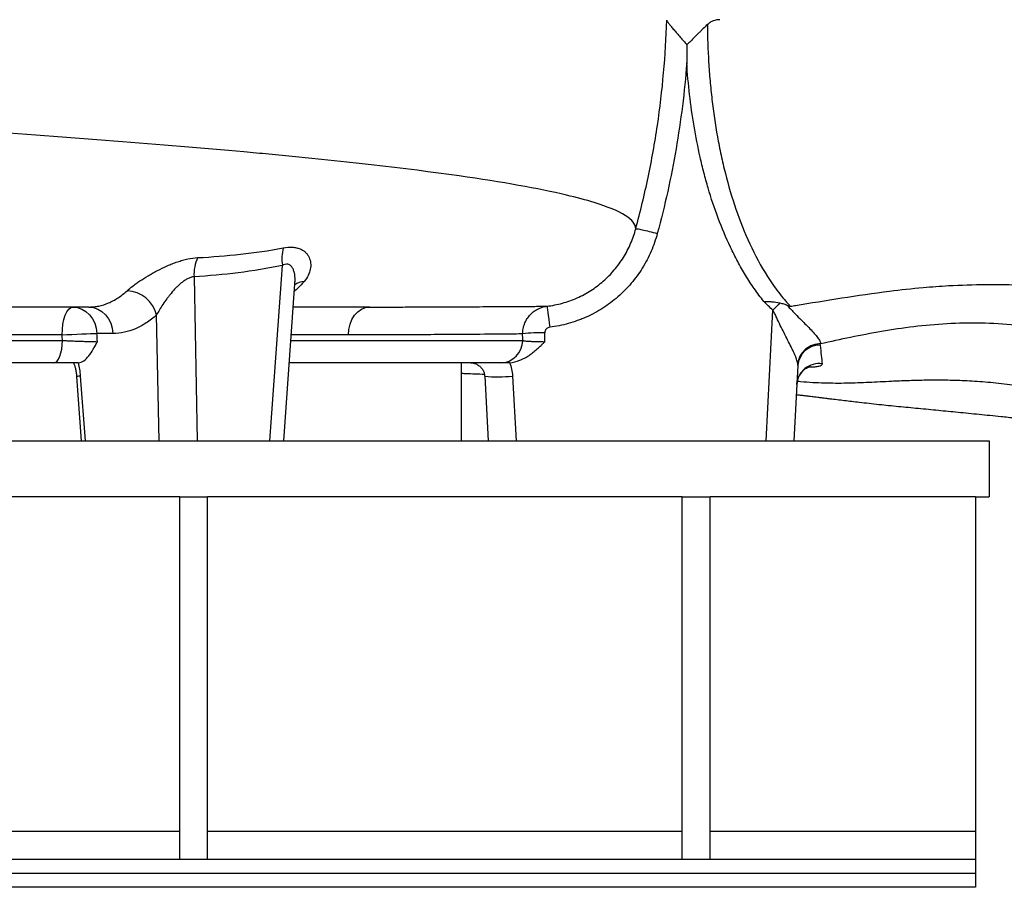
# Model space of a CAD drawing. Header units: millimetres. Extents: x 2453 to 4632, y 822 to 5880.
# Tile 5 of 14: x 3558 to 4263, y 822 to 1444. Entities that reach past the tile are written whole.
import ezdxf

# ---------------------------------------------------------------- set-up
doc = ezdxf.new("R2010")
doc.units = ezdxf.units.MM
doc.header["$LTSCALE"] = 2

msp = doc.modelspace()

# ---------------------------------------------------------------- linework, layer by layer
at = {"color": 7, "linetype": 'Continuous', "lineweight": 25}
for p, q in [((3736.69, 1142.42), (3745.7, 1268.31)), ((3682.42, 1260.1), (3684.68, 1142.42)), ((3746.68, 1142.42), (3754.74, 1255.04)), ((4092.18, 1142.42), (4097.09, 1236.15)), ((3657.39, 1142.42), (3655.66, 1232.82)), ((3624.38, 1219.46), (3612.89, 1219.46)), ((3582.06, 1198.42), (3435.08, 1198.42)), ((3902, 1198.42), (3750.68, 1198.42)), ((3874.15, 1142.42), (3874.15, 1198.42)), ((4114.98, 1196.47), (4112.15, 1142.42)), ((3598.32, 1188.53), (3601.7, 1142.4)), ((3600.97, 1188.94), (3604.38, 1142.42)), ((3890.65, 1188.87), (3893.23, 1142.41)), ((3910.62, 1188.94), (3913.21, 1142.42)), ((2512.15, 1142.42), (4252.15, 1142.42)), ((4252.15, 1142.42), (4252.15, 1102.42)), ((3672.15, 1102.42), (3092.15, 1102.42)), ((3672.15, 842.42), (3672.15, 1102.42)), ((3672.15, 1102.42), (3692.15, 1102.42)), ((3692.15, 842.42), (3692.15, 1102.42)), ((4032.15, 1102.42), (3692.15, 1102.42)), ((4032.15, 842.42), (4032.15, 1102.42)), ((4032.15, 1102.42), (4052.15, 1102.42)), ((4052.15, 842.42), (4052.15, 1102.42)), ((4242.15, 1102.42), (4052.15, 1102.42)), ((4242.15, 1102.42), (4242.15, 862.42)), ((4242.15, 1102.42), (4252.15, 1102.42)), ((4242.15, 862.42), (4242.15, 842.42)), ((4242.15, 842.42), (2522.15, 842.42)), ((4242.15, 842.42), (4242.15, 832.42)), ((4242.15, 832.42), (2522.15, 832.42)), ((4242.15, 832.42), (4242.15, 822.42)), ((4242.15, 822.42), (2522.15, 822.42))]:
    msp.add_line(p, q, dxfattribs=at)
at = {"color": 8, "linetype": 'Continuous', "lineweight": 25}
for p, q in [((3435.92, 1214.42), (3588.16, 1214.42)), ((3587.97, 1218.42), (3436.13, 1218.42)), ((3751.83, 1214.42), (3917.88, 1214.42)), ((3793.03, 1218.42), (3752.12, 1218.42)), ((3672.15, 862.42), (3092.15, 862.42)), ((4032.15, 862.42), (3692.15, 862.42)), ((4242.15, 862.42), (4052.15, 862.42))]:
    msp.add_line(p, q, dxfattribs=at)
at = {"color": 7, "linetype": 'Continuous', "lineweight": 25, "flags": 128}
for points in [[(3587.97, 1218.42), (3588.12, 1222.32), (3588.55, 1226.07), (3589.26, 1229.53), (3590.21, 1232.56), (3591.36, 1235.05), (3592.68, 1236.89), (3594.11, 1238.03), (3595.6, 1238.42)], [(3595.6, 1238.42), (3598.87, 1238.06), (3602.02, 1236.99), (3604.94, 1235.26), (3607.52, 1232.92), (3609.68, 1230.07), (3611.33, 1226.79), (3612.41, 1223.21), (3612.89, 1219.46)], [(3607.08, 1238.42), (3610.35, 1238.06), (3613.5, 1236.99), (3616.42, 1235.26), (3619, 1232.92), (3621.16, 1230.07), (3622.81, 1226.79), (3623.9, 1223.21), (3624.38, 1219.46)], [(3793.03, 1218.42), (3793.32, 1222.32), (3794.19, 1226.07), (3795.6, 1229.53), (3797.49, 1232.56), (3799.8, 1235.05), (3802.43, 1236.89), (3805.28, 1238.03), (3808.25, 1238.42)], [(3935.28, 1238.99), (3935.34, 1238.67), (3935.46, 1237.8), (3935.65, 1236.42), (3935.89, 1234.56), (3936.18, 1232.3), (3936.51, 1229.72), (3936.86, 1226.9), (3937.23, 1223.95)], [(3582.06, 1198.42), (3583.25, 1198.72), (3584.4, 1199.64), (3585.45, 1201.11), (3586.38, 1203.1), (3587.13, 1205.53), (3587.7, 1208.29), (3588.05, 1211.3), (3588.16, 1214.42)], [(3587.97, 1218.42), (3591.4, 1218.61), (3594.96, 1218.79), (3598.54, 1218.96), (3602.03, 1219.11), (3605.31, 1219.24), (3608.27, 1219.35), (3610.83, 1219.42), (3612.89, 1219.46)]]:
    msp.add_lwpolyline(points, dxfattribs=at)
at = {"color": 7, "linetype": 'Continuous', "lineweight": 25}
for centre, radius, start, end in [((3775.15, 1273.02), 29.82, 164.94816, 189.08374), ((3712.59, 1261.42), 30.2, 155.70899, 182.49384), ((3633.26, 1226.97), 23.16, 14.64636, 86.99958), ((4376.85, 968.58), 387.11, 135.19961, 136.27608), ((3901.94, 1214.35), 15.94, 270.22842, 0.22661), ((3931.07, 1119.43), 100.58, 88.48792, 97.5519), ((4130.65, 1195.39), 15.71, 88.58577, 176.05113), ((4130.15, 1181.95), 15.91, 81.69317, 176.5274)]:
    msp.add_arc(centre, radius, start, end, dxfattribs=at)
at = {"color": 8, "linetype": 'Continuous', "lineweight": 25}
for centre, radius, start, end in [((3762.32, 1244.4), 12.45, 94.49862, 127.87282), ((3601.15, 1179.13), 9.82, 91.0641, 106.76889), ((3900.34, 1280.56), 92.2, 263.96971, 276.40416)]:
    msp.add_arc(centre, radius, start, end, dxfattribs=at)
at = {"color": 7, "linetype": 'Continuous', "lineweight": 25}
for centre, major_axis, ratio, start_param, end_param in [((3382.15, -193.79), (-467.95, 10685.43), 0.02522, 4.843456, 4.843834), ((3399.45, -192.74), (-485.31, 10685.43), 0.02615, 4.843195, 4.843751), ((3382.15, -117.36), (0, 10609.11), 0.0509, 4.838252, 4.838701), ((3382.15, -116.52), (0, 10609.11), 0.052408, 4.838093, 4.838701)]:
    msp.add_ellipse(centre, major_axis=major_axis, ratio=ratio, start_param=start_param, end_param=end_param, dxfattribs=at)
for points, knots in [([(3998.89, 1294.52), (3998.86, 1300.88), (3985.97, 1309.03), (3938.8, 1321.67), (3871.64, 1333.63), (3782.56, 1343.66), (3665.82, 1354.48), (3550.77, 1363.25), (3405.69, 1372.62), (3330.6, 1377.23), (3245.77, 1382.36), (3133.76, 1389.02), (3022.35, 1395.37), (2915.14, 1401.27), (2808.51, 1406.91), (2700.98, 1413.25), (2626.43, 1418.73), (2561.68, 1424.55), (2523.69, 1429.41), (2484.3, 1436.15), (2470.47, 1439.8), (2463.58, 1443.45)], [0.03141, 0.03141, 0.03141, 0.03141, 0.1177428, 0.1428604, 0.2103782, 0.2935657, 0.3030135, 0.3956489, 0.4563006, 0.4882843, 0.4882843, 0.560176, 0.6263369, 0.6320677, 0.7039595, 0.7758512, 0.8075328, 0.8477429, 0.9196346, 0.9196346, 1, 1, 1, 1]), ([(3998.89, 1294.52), (4002.2, 1306.71), (4005.15, 1319), (4010.31, 1343.73), (4012.53, 1356.16), (4016.23, 1381.14), (4017.71, 1393.69), (4019.94, 1418.84), (4020.68, 1431.46), (4021.05, 1444.09)], [0, 0, 0, 0, 0.25, 0.25, 0.5, 0.5, 0.75, 0.75, 1, 1, 1, 1]), ([(4021.05, 1444.09), (4021.09, 1443.86), (4021.27, 1443.51), (4021.7, 1442.85), (4021.88, 1442.6), (4022.27, 1442.07), (4022.48, 1441.78), (4022.96, 1441.17), (4023.21, 1440.85), (4023.76, 1440.17), (4024.05, 1439.81), (4024.95, 1438.72), (4025.6, 1437.94), (4026.63, 1436.73), (4026.98, 1436.31), (4027.7, 1435.47), (4028.07, 1435.03), (4029.19, 1433.72), (4029.96, 1432.83), (4031.51, 1431.01), (4032.29, 1430.08), (4033.89, 1428.2), (4034.7, 1427.25), (4035.52, 1426.28)], [0, 0, 0, 0, 0.125, 0.125, 0.1875, 0.1875, 0.25, 0.25, 0.3125, 0.3125, 0.375, 0.375, 0.5, 0.5, 0.5625, 0.5625, 0.625, 0.625, 0.75, 0.75, 0.875, 0.875, 1, 1, 1, 1]), ([(4050.16, 1440.87), (4049.16, 1439.93), (4048.08, 1438.89), (4046.35, 1437.21), (4045.75, 1436.63), (4044.53, 1435.43), (4043.91, 1434.81), (4042.04, 1432.94), (4040.76, 1431.65), (4038.81, 1429.68), (4038.16, 1429.01), (4036.84, 1427.65), (4036.18, 1426.97), (4035.52, 1426.28)], [0, 0, 0, 0, 0.25, 0.25, 0.375, 0.375, 0.5, 0.5, 0.75, 0.75, 0.875, 0.875, 1, 1, 1, 1]), ([(4059.02, 1444.42), (4057.43, 1444.42), (4055.89, 1444.14), (4054.02, 1443.42), (4053.65, 1443.25), (4052.92, 1442.88), (4052.56, 1442.68), (4051.5, 1442.01), (4050.81, 1441.48), (4050.16, 1440.87)], [0, 0, 0, 0, 0.5, 0.5, 0.625, 0.625, 0.75, 0.75, 1, 1, 1, 1]), ([(4050.16, 1440.87), (4050.22, 1431.88), (4050.53, 1422.9), (4051.35, 1409.44), (4051.69, 1404.96), (4052.48, 1396.02), (4052.94, 1391.56), (4054.51, 1378.2), (4055.81, 1369.34), (4058.19, 1356.11), (4059.05, 1351.72), (4060.93, 1342.94), (4061.95, 1338.56), (4065.24, 1325.5), (4067.75, 1316.93), (4073.52, 1300.09), (4076.77, 1291.83), (4084.23, 1275.7), (4088.43, 1267.83), (4095.71, 1256.44), (4098.31, 1252.71), (4102.44, 1247.31), (4103.86, 1245.55), (4106.05, 1242.95), (4107.16, 1241.66), (4108.49, 1240.19), (4109.06, 1239.56), (4109.45, 1239.14), (4109.64, 1238.93), (4109.84, 1238.72)], [0, 0, 0, 0, 0.125, 0.125, 0.1875, 0.1875, 0.25, 0.25, 0.375, 0.375, 0.4375, 0.4375, 0.5, 0.5, 0.625, 0.625, 0.75, 0.75, 0.875, 0.875, 0.9375, 0.9375, 0.96875, 0.96875, 0.984375, 0.992188, 0.996094, 0.996094, 1, 1, 1, 1]), ([(4035.39, 1413.37), (4033.81, 1392.73), (4031.25, 1372.17), (4025.98, 1341.58), (4023.98, 1331.42), (4019.51, 1311.21), (4017.04, 1301.17), (4014.33, 1291.18)], [0, 0, 0, 0, 0.5, 0.5, 0.75, 0.75, 1, 1, 1, 1]), ([(4090.61, 1242.4), (4088.24, 1245.39), (4085.96, 1248.46), (4081.62, 1254.72), (4079.55, 1257.92), (4075.59, 1264.42), (4073.71, 1267.73), (4070.1, 1274.46), (4068.38, 1277.85), (4063.5, 1288.14), (4060.57, 1295.12), (4055.26, 1309.3), (4052.88, 1316.49), (4049.67, 1327.42), (4048.66, 1331.09), (4046.76, 1338.45), (4045.86, 1342.15), (4043.35, 1353.25), (4041.89, 1360.69), (4039.38, 1375.64), (4038.32, 1383.14), (4036.58, 1398.21), (4035.89, 1405.78), (4035.39, 1413.37)], [0, 0, 0, 0, 0.0625, 0.0625, 0.125, 0.125, 0.1875, 0.1875, 0.25, 0.25, 0.375, 0.375, 0.5, 0.5, 0.5625, 0.5625, 0.625, 0.625, 0.75, 0.75, 0.875, 0.875, 1, 1, 1, 1]), ([(3935.28, 1238.99), (3939.02, 1239.45), (3942.69, 1240.18), (3948.08, 1241.67), (3949.86, 1242.23), (3953.38, 1243.5), (3955.13, 1244.2), (3960.28, 1246.5), (3963.56, 1248.27), (3969.81, 1252.28), (3972.79, 1254.51), (3977.02, 1258.21), (3978.39, 1259.51), (3981.01, 1262.18), (3982.26, 1263.55), (3985.86, 1267.81), (3988.05, 1270.81), (3990.99, 1275.56), (3991.92, 1277.19), (3993.66, 1280.52), (3994.46, 1282.21), (3996.68, 1287.36), (3997.91, 1290.89), (3998.89, 1294.52)], [0, 0, 0, 0, 0.125, 0.125, 0.1875, 0.1875, 0.25, 0.25, 0.375, 0.375, 0.5, 0.5, 0.5625, 0.5625, 0.625, 0.625, 0.75, 0.75, 0.8125, 0.8125, 0.875, 0.875, 1, 1, 1, 1]), ([(4014.33, 1291.18), (4013.15, 1286.82), (4011.67, 1282.56), (4008.98, 1276.34), (4008, 1274.29), (4005.89, 1270.25), (4004.77, 1268.28), (4001.19, 1262.52), (3998.54, 1258.88), (3994.17, 1253.72), (3992.65, 1252.05), (3989.47, 1248.82), (3987.81, 1247.25), (3982.68, 1242.77), (3979.07, 1240.06), (3971.49, 1235.21), (3967.52, 1233.06), (3962.32, 1230.74), (3961.27, 1230.29), (3959.16, 1229.44), (3958.09, 1229.04), (3954.89, 1227.89), (3952.74, 1227.2), (3946.21, 1225.39), (3941.76, 1224.5), (3937.23, 1223.95)], [0, 0, 0, 0, 0.125, 0.125, 0.1875, 0.1875, 0.25, 0.25, 0.375, 0.375, 0.4375, 0.4375, 0.5, 0.5, 0.625, 0.625, 0.75, 0.75, 0.78125, 0.78125, 0.8125, 0.8125, 0.875, 0.875, 1, 1, 1, 1]), ([(3998.89, 1294.52), (3998.96, 1294.6), (3999.42, 1294.59), (4001.04, 1294.35), (4002.19, 1294.13), (4005.04, 1293.51), (4006.72, 1293.12), (4010.38, 1292.22), (4012.35, 1291.71), (4014.33, 1291.18)], [0, 0, 0, 0, 0.25, 0.25, 0.5, 0.5, 0.75, 0.75, 1, 1, 1, 1]), ([(3685.06, 1273.84), (3695.35, 1274.35), (3705.6, 1275.14), (3726.04, 1277.39), (3736.23, 1278.85), (3746.35, 1280.76)], [0, 0, 0, 0, 0.5, 0.5, 1, 1, 1, 1]), ([(3746.35, 1280.76), (3748.69, 1281.21), (3750.89, 1281.39), (3753.43, 1281.25), (3753.93, 1281.2), (3754.91, 1281.08), (3755.38, 1280.99), (3756.74, 1280.7), (3757.59, 1280.44), (3759.17, 1279.79), (3759.91, 1279.4), (3761.24, 1278.53), (3761.84, 1278.04), (3762.91, 1276.99), (3763.38, 1276.43), (3764.22, 1275.23), (3764.57, 1274.6), (3765.45, 1272.66), (3765.8, 1271.3), (3766.02, 1269.17), (3766.03, 1268.45), (3765.96, 1266.99), (3765.87, 1266.25), (3765.43, 1264.03), (3764.92, 1262.55), (3763.48, 1259.65), (3762.54, 1258.22), (3761.35, 1256.81)], [0, 0, 0, 0, 0.125, 0.125, 0.15625, 0.15625, 0.1875, 0.1875, 0.25, 0.25, 0.3125, 0.3125, 0.375, 0.375, 0.4375, 0.4375, 0.5, 0.5, 0.625, 0.625, 0.6875, 0.6875, 0.75, 0.75, 0.875, 0.875, 1, 1, 1, 1]), ([(3634.47, 1250.09), (3635.63, 1251.16), (3636.99, 1252.28), (3639.3, 1254.04), (3640.11, 1254.64), (3641.82, 1255.85), (3642.73, 1256.48), (3645.51, 1258.33), (3647.48, 1259.58), (3650.62, 1261.45), (3651.69, 1262.07), (3653.9, 1263.31), (3655.02, 1263.92), (3658.43, 1265.71), (3660.76, 1266.85), (3664.38, 1268.45), (3665.61, 1268.96), (3668.07, 1269.93), (3669.3, 1270.39), (3671.77, 1271.23), (3673.01, 1271.62), (3674.88, 1272.14), (3675.5, 1272.31), (3676.74, 1272.62), (3677.35, 1272.76), (3680.4, 1273.4), (3682.77, 1273.73), (3685.06, 1273.84)], [0, 0, 0, 0, 0.125, 0.125, 0.1875, 0.1875, 0.25, 0.25, 0.375, 0.375, 0.4375, 0.4375, 0.5, 0.5, 0.625, 0.625, 0.6875, 0.6875, 0.75, 0.75, 0.8125, 0.8125, 0.84375, 0.84375, 0.875, 0.875, 1, 1, 1, 1]), ([(3745.7, 1268.31), (3735.21, 1266.07), (3724.69, 1264.34), (3703.6, 1261.67), (3693.02, 1260.72), (3682.42, 1260.1)], [0, 0, 0, 0, 0.5, 0.5, 1, 1, 1, 1]), ([(3682.42, 1260.1), (3681.64, 1260.06), (3680.85, 1259.91), (3679.66, 1259.53), (3679.26, 1259.38), (3678.47, 1259.05), (3678.07, 1258.86), (3677.3, 1258.46), (3676.91, 1258.24), (3676.16, 1257.78), (3675.79, 1257.54), (3674.71, 1256.79), (3674.01, 1256.25), (3672.64, 1255.12), (3671.97, 1254.53), (3670.69, 1253.32), (3670.06, 1252.7), (3668.25, 1250.82), (3667.11, 1249.53), (3665.47, 1247.56), (3664.94, 1246.9), (3663.91, 1245.58), (3663.4, 1244.92), (3661.94, 1242.95), (3661.01, 1241.64), (3659.26, 1239.04), (3658.45, 1237.75), (3656.95, 1235.24), (3656.27, 1234.02), (3655.66, 1232.82)], [0, 0, 0, 0, 0.0625, 0.0625, 0.09375, 0.09375, 0.125, 0.125, 0.15625, 0.15625, 0.1875, 0.1875, 0.25, 0.25, 0.3125, 0.3125, 0.375, 0.375, 0.5, 0.5, 0.5625, 0.5625, 0.625, 0.625, 0.75, 0.75, 0.875, 0.875, 1, 1, 1, 1]), ([(3607.08, 1238.42), (3607.23, 1238.42), (3607.38, 1238.42), (3607.69, 1238.42), (3608.14, 1238.43), (3609.2, 1238.47), (3610.1, 1238.54), (3611.89, 1238.73), (3613.08, 1238.91), (3616.61, 1239.65), (3618.93, 1240.38), (3622.37, 1241.84), (3623.5, 1242.38), (3625.76, 1243.6), (3626.88, 1244.27), (3630.21, 1246.47), (3632.37, 1248.16), (3634.47, 1250.09)], [0, 0, 0, 0, 0.015625, 0.015625, 0.03125, 0.0625, 0.125, 0.125, 0.25, 0.25, 0.5, 0.5, 0.625, 0.625, 0.75, 0.75, 1, 1, 1, 1]), ([(3754.75, 1254.96), (3754.75, 1255), (3754.76, 1255.15), (3754.76, 1255.13), (3754.76, 1255.11)], [0, 0, 0, 0, 0.2609806, 1, 1, 1, 1]), ([(4354.95, 1248.18), (4334.44, 1250.21), (4299.5, 1253.37), (4255.67, 1254.71), (4225.93, 1253.83), (4202.73, 1252.1), (4165.26, 1247.99), (4133.63, 1242.65), (4111.01, 1238.92), (4109.84, 1238.72)], [0.3088393, 0.3088393, 0.3088393, 0.3088393, 0.3821756, 0.4349737, 0.4666526, 0.4880574, 0.5165971, 0.5998378, 0.6043969, 0.6043969, 0.6043969, 0.6043969]), ([(4090.61, 1242.4), (4091.1, 1242.4), (4091.6, 1242.41), (4092.58, 1242.4), (4093.08, 1242.4), (4094.54, 1242.36), (4095.51, 1242.31), (4098.4, 1242.08), (4100.29, 1241.8), (4102.16, 1241.35)], [0, 0, 0, 0, 0.125, 0.125, 0.25, 0.25, 0.5, 0.5, 1, 1, 1, 1]), ([(3607.08, 1238.42), (3596.46, 1238.42), (3575.25, 1238.42), (3542.26, 1238.42), (3508.57, 1238.42), (3475.08, 1238.42), (3452.61, 1238.42), (3441.8, 1238.42)], [0, 0, 0, 0, 0.203265, 0.406135, 0.608912, 0.811893, 1, 1, 1, 1]), ([(3808.25, 1238.42), (3800.8, 1238.42), (3785.93, 1238.42), (3767.43, 1238.42), (3756.14, 1238.42), (3753.55, 1238.42)], [0, 0, 0, 0, 0.436592, 0.870764, 1, 1, 1, 1]), ([(3808.25, 1238.42), (3808.25, 1238.42), (3813.32, 1238.42), (3823.23, 1238.42), (3837.26, 1238.45), (3847.79, 1238.48), (3853.34, 1238.51), (3854.77, 1238.51)], [0, 0, 0, 0, 0.000002, 0.297739, 0.596008, 0.895884, 1, 1, 1, 1]), ([(3917.85, 1219.14), (3917.85, 1220.36), (3917.96, 1221.57), (3918.39, 1223.94), (3918.7, 1225.1), (3919.34, 1226.79), (3919.58, 1227.35), (3920.11, 1228.44), (3920.39, 1228.97), (3921.32, 1230.51), (3922.03, 1231.48), (3923.22, 1232.84), (3923.64, 1233.28), (3924.52, 1234.11), (3924.97, 1234.5), (3926.38, 1235.61), (3927.38, 1236.27), (3928.98, 1237.12), (3929.53, 1237.37), (3930.64, 1237.84), (3931.2, 1238.04), (3932.91, 1238.58), (3934.08, 1238.84), (3935.28, 1238.99)], [0, 0, 0, 0, 0.125, 0.125, 0.25, 0.25, 0.3125, 0.3125, 0.375, 0.375, 0.5, 0.5, 0.5625, 0.5625, 0.625, 0.625, 0.75, 0.75, 0.8125, 0.8125, 0.875, 0.875, 1, 1, 1, 1]), ([(4114.93, 1197.58), (4114.9, 1197.85), (4114.86, 1198.12), (4114.75, 1198.68), (4114.69, 1198.97), (4114.46, 1199.85), (4114.27, 1200.47), (4113.81, 1201.77), (4113.55, 1202.45), (4112.98, 1203.85), (4112.67, 1204.56), (4112.01, 1206.03), (4111.66, 1206.78), (4110.92, 1208.32), (4110.54, 1209.11), (4109.35, 1211.52), (4108.52, 1213.15), (4106.83, 1216.5), (4105.96, 1218.2), (4104.2, 1221.69), (4103.31, 1223.47), (4101.55, 1227.06), (4100.68, 1228.87), (4099.62, 1231.16), (4099.41, 1231.63), (4098.98, 1232.54), (4098.76, 1233), (4098.08, 1234.36), (4097.6, 1235.26), (4097.09, 1236.15)], [0, 0, 0, 0, 0.03125, 0.03125, 0.0625, 0.0625, 0.125, 0.125, 0.1875, 0.1875, 0.25, 0.25, 0.3125, 0.3125, 0.375, 0.375, 0.5, 0.5, 0.625, 0.625, 0.75, 0.75, 0.875, 0.875, 0.90625, 0.90625, 0.9375, 0.9375, 1, 1, 1, 1]), ([(4102.16, 1241.35), (4102.62, 1241.24), (4103.08, 1241.14), (4104, 1240.92), (4104.45, 1240.8), (4105.79, 1240.38), (4106.67, 1240.03), (4107.52, 1239.56)], [0, 0, 0, 0, 0.25, 0.25, 0.5, 0.5, 1, 1, 1, 1]), ([(4107.52, 1239.56), (4107.67, 1239.38), (4107.88, 1239.11), (4108.14, 1238.8), (4108.24, 1238.67), (4108.31, 1238.58), (4108.35, 1238.53), (4108.38, 1238.49)], [0, 0, 0, 0, 0.5, 0.75, 0.875, 0.875, 1, 1, 1, 1]), ([(4109.84, 1238.72), (4109.65, 1238.69), (4109.45, 1238.73), (4109.06, 1238.84), (4108.86, 1238.91), (4108.28, 1239.15), (4107.9, 1239.35), (4107.52, 1239.56)], [0, 0, 0, 0, 0.25, 0.25, 0.5, 0.5, 1, 1, 1, 1]), ([(4108.38, 1238.49), (4109.04, 1237.77), (4109.71, 1237.07), (4111.03, 1235.67), (4111.7, 1234.98), (4113.69, 1232.92), (4115.02, 1231.57), (4117.61, 1228.96), (4118.88, 1227.69), (4121.32, 1225.23), (4122.5, 1224.03), (4124.74, 1221.7), (4125.78, 1220.58), (4127.64, 1218.5), (4128.45, 1217.52), (4129.47, 1216.16), (4129.78, 1215.72), (4130.32, 1214.87), (4130.55, 1214.46), (4130.91, 1213.7), (4131.05, 1213.34), (4131.19, 1212.83), (4131.23, 1212.67), (4131.26, 1212.43), (4131.27, 1212.35), (4131.28, 1212.2), (4131.28, 1212.12), (4131.28, 1212.04)], [0, 0, 0, 0, 0.0625, 0.0625, 0.125, 0.125, 0.25, 0.25, 0.375, 0.375, 0.5, 0.5, 0.625, 0.625, 0.75, 0.75, 0.8125, 0.8125, 0.875, 0.875, 0.9375, 0.9375, 0.96875, 0.96875, 0.984375, 0.984375, 1, 1, 1, 1]), ([(3655.66, 1232.82), (3653.24, 1230.62), (3650.76, 1228.67), (3646.94, 1226.16), (3645.66, 1225.39), (3643.08, 1224), (3641.78, 1223.38), (3637.86, 1221.71), (3635.21, 1220.87), (3629.85, 1219.75), (3627.13, 1219.46), (3624.38, 1219.46)], [0, 0, 0, 0, 0.25, 0.25, 0.375, 0.375, 0.5, 0.5, 0.75, 0.75, 1, 1, 1, 1]), ([(3937.23, 1223.95), (3936.75, 1223.89), (3936.28, 1223.74), (3935.64, 1223.4), (3935.44, 1223.27), (3935.06, 1222.98), (3934.88, 1222.81), (3934.56, 1222.45), (3934.41, 1222.25), (3934.16, 1221.84), (3934.06, 1221.62), (3933.8, 1220.94), (3933.72, 1220.46), (3933.72, 1219.98)], [0, 0, 0, 0, 0.25, 0.25, 0.375, 0.375, 0.5, 0.5, 0.625, 0.625, 0.75, 0.75, 1, 1, 1, 1]), ([(4382.63, 1207.97), (4377.8, 1208.85), (4361.9, 1211.73), (4335.31, 1216.74), (4302.86, 1222.07), (4273.15, 1225.61), (4246.12, 1227.13), (4221.69, 1226.69), (4197.87, 1224.47), (4174.85, 1221), (4152.54, 1216.7), (4138.38, 1213.6), (4131.28, 1212.04)], [0, 0, 0, 0, 0.05422, 0.178524, 0.301932, 0.424306, 0.519884, 0.61535, 0.710903, 0.80676, 0.903111, 1, 1, 1, 1]), ([(3588.16, 1214.42), (3589.28, 1214.37), (3590.43, 1214.32), (3592.18, 1214.24), (3592.77, 1214.22), (3593.96, 1214.17), (3594.57, 1214.14), (3596.38, 1214.07), (3597.57, 1214.03), (3599.34, 1213.96), (3599.93, 1213.94), (3601.1, 1213.9), (3601.69, 1213.88), (3603.4, 1213.82), (3604.5, 1213.79), (3606.07, 1213.74), (3606.58, 1213.73), (3607.58, 1213.7), (3608.07, 1213.69), (3609.46, 1213.65), (3610.32, 1213.63), (3611.87, 1213.6), (3612.58, 1213.59), (3613.18, 1213.58)], [0, 0, 0, 0, 0.125, 0.125, 0.1875, 0.1875, 0.25, 0.25, 0.375, 0.375, 0.4375, 0.4375, 0.5, 0.5, 0.625, 0.625, 0.6875, 0.6875, 0.75, 0.75, 0.875, 0.875, 1, 1, 1, 1]), ([(3599.49, 1198.42), (3600.19, 1198.46), (3600.87, 1198.61), (3602.2, 1199.12), (3602.86, 1199.47), (3604.78, 1200.8), (3605.97, 1202), (3608.2, 1204.82), (3609.26, 1206.44), (3610.77, 1209.04), (3611.26, 1209.93), (3611.99, 1211.28), (3612.23, 1211.74), (3612.71, 1212.66), (3612.95, 1213.12), (3613.18, 1213.58)], [0, 0, 0, 0, 0.125, 0.125, 0.25, 0.25, 0.5, 0.5, 0.75, 0.75, 0.875, 0.875, 0.9375, 0.9375, 1, 1, 1, 1]), ([(3917.85, 1219.14), (3916.19, 1219.11), (3914.07, 1219.08), (3908.87, 1219.03), (3905.82, 1219), (3895.36, 1218.91), (3886.63, 1218.84), (3870.93, 1218.72), (3865.26, 1218.68), (3856.09, 1218.63), (3852.92, 1218.61), (3848, 1218.58), (3846.34, 1218.57), (3842.95, 1218.55), (3841.23, 1218.54), (3825.55, 1218.46), (3810.07, 1218.42), (3793.03, 1218.42)], [0, 0, 0, 0, 0.125, 0.125, 0.25, 0.25, 0.5, 0.5, 0.625, 0.625, 0.6875, 0.6875, 0.71875, 0.71875, 0.75, 0.75, 1, 1, 1, 1]), ([(3908.49, 1198.5), (3911.01, 1198.72), (3913.44, 1199.33), (3916.37, 1200.48), (3916.95, 1200.73), (3918.09, 1201.26), (3918.65, 1201.54), (3920.3, 1202.42), (3921.37, 1203.07), (3923.44, 1204.45), (3924.45, 1205.19), (3926.42, 1206.74), (3927.38, 1207.55), (3929.25, 1209.21), (3930.17, 1210.07), (3931.53, 1211.38), (3931.98, 1211.81), (3932.87, 1212.69), (3933.32, 1213.14), (3933.76, 1213.58)], [0, 0, 0, 0, 0.25, 0.25, 0.3125, 0.3125, 0.375, 0.375, 0.5, 0.5, 0.625, 0.625, 0.75, 0.75, 0.875, 0.875, 0.9375, 0.9375, 1, 1, 1, 1]), ([(3917.88, 1214.42), (3918, 1214.37), (3918.21, 1214.31), (3918.79, 1214.22), (3919.16, 1214.17), (3920.06, 1214.07), (3920.59, 1214.03), (3921.78, 1213.94), (3922.44, 1213.9), (3923.52, 1213.84), (3923.9, 1213.82), (3924.69, 1213.79), (3925.09, 1213.77), (3926.32, 1213.72), (3927.18, 1213.7), (3928.54, 1213.66), (3929.01, 1213.65), (3929.94, 1213.63), (3930.41, 1213.62), (3931.83, 1213.6), (3932.79, 1213.59), (3933.76, 1213.58)], [0, 0, 0, 0, 0.125, 0.125, 0.25, 0.25, 0.375, 0.375, 0.5, 0.5, 0.5625, 0.5625, 0.625, 0.625, 0.75, 0.75, 0.8125, 0.8125, 0.875, 0.875, 1, 1, 1, 1]), ([(4130.8, 1211.99), (4129.81, 1211.96), (4128.83, 1211.85), (4127.38, 1211.55), (4126.9, 1211.43), (4125.95, 1211.15), (4125.48, 1210.98), (4124.1, 1210.43), (4123.22, 1209.99), (4121.97, 1209.21), (4121.56, 1208.93), (4120.77, 1208.33), (4120.39, 1208.02), (4119.3, 1207.03), (4118.64, 1206.31), (4117.47, 1204.77), (4116.94, 1203.94), (4116.07, 1202.22), (4115.73, 1201.33), (4115.33, 1199.95), (4115.22, 1199.48), (4115.04, 1198.53), (4114.97, 1198.05), (4114.93, 1197.58)], [0, 0, 0, 0, 0.125, 0.125, 0.1875, 0.1875, 0.25, 0.25, 0.375, 0.375, 0.4375, 0.4375, 0.5, 0.5, 0.625, 0.625, 0.75, 0.75, 0.875, 0.875, 0.9375, 0.9375, 1, 1, 1, 1]), ([(4130.8, 1211.99), (4130.81, 1211.97), (4130.81, 1211.96), (4130.82, 1211.94), (4130.82, 1211.94), (4130.82, 1211.94), (4130.82, 1211.94)], [0, 0, 0, 0, 0.00008534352, 0.00008534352, 0.00008534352, 0.00008540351, 0.00008540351, 0.00008540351, 0.00008540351]), ([(4131.04, 1211.09), (4131.25, 1208.29), (4131.48, 1205.9), (4131.95, 1201.54), (4132.2, 1199.58), (4132.45, 1197.69)], [0, 0, 0, 0, 0.5, 0.5, 1, 1, 1, 1]), ([(3599.2, 1198.42), (3597.74, 1198.42), (3596.27, 1198.42), (3594.07, 1198.42), (3593.34, 1198.42), (3591.88, 1198.42), (3591.16, 1198.42), (3587.57, 1198.42), (3584.78, 1198.42), (3582.06, 1198.42)], [0, 0, 0, 0, 0.25, 0.25, 0.375, 0.375, 0.5, 0.5, 1, 1, 1, 1]), ([(3596.2, 1198.32), (3596.34, 1197.96), (3596.72, 1197.04), (3597.31, 1195.04), (3597.86, 1192.49), (3598.2, 1190.23), (3598.28, 1188.9), (3598.3, 1188.52)], [0, 0, 0, 0, 0.152587, 0.388388, 0.646545, 0.901313, 1, 1, 1, 1]), ([(3599.49, 1198.42), (3599.86, 1196.9), (3600.17, 1195.35), (3600.67, 1192.19), (3600.85, 1190.58), (3600.97, 1188.94)], [0, 0, 0, 0, 0.5, 0.5, 1, 1, 1, 1]), ([(3880.76, 1198.33), (3881.19, 1198.34), (3882.46, 1198.35), (3884.49, 1197.69), (3886.68, 1196.46), (3888.51, 1194.7), (3889.82, 1192.55), (3890.53, 1190.54), (3890.57, 1189.29), (3890.58, 1188.86)], [0, 0, 0, 0, 0.084937, 0.250876, 0.414585, 0.581127, 0.749377, 0.915412, 1, 1, 1, 1]), ([(3906.59, 1198.42), (3905.37, 1198.42), (3904.38, 1198.42), (3902.84, 1198.42), (3902.3, 1198.42), (3902, 1198.42)], [0, 0, 0, 0, 0.5, 0.5, 1, 1, 1, 1]), ([(3908.49, 1198.5), (3909.11, 1196.97), (3909.59, 1195.4), (3910.3, 1192.21), (3910.53, 1190.59), (3910.62, 1188.94)], [0, 0, 0, 0, 0.5, 0.5, 1, 1, 1, 1]), ([(4114.28, 1182.94), (4114.28, 1182.98), (4114.24, 1184.06), (4114.73, 1186.13), (4115.75, 1188.88), (4117.21, 1191.17), (4118.85, 1192.97), (4120.49, 1194.27), (4121.98, 1195.12), (4123.08, 1195.58), (4123.76, 1195.78), (4123.83, 1195.79), (4123.87, 1195.8)], [0, 0, 0, 0, 0.0050311, 0.14606, 0.277813, 0.4010918, 0.5168226, 0.624902, 0.7252867, 0.8180852, 0.9063895, 1, 1, 1, 1]), ([(3874.15, 1190.94), (3875.17, 1190.9), (3880.75, 1190.68), (3886.09, 1190.47), (3890.45, 1190.29)], [0, 0, 0, 0, 0.182259, 1, 1, 1, 1]), ([(4416.3, 1154.26), (4415.26, 1154.46), (4405.69, 1156.29), (4387.74, 1160.06), (4362.52, 1165.33), (4337.78, 1170.49), (4315.27, 1174.95), (4295.16, 1178.6), (4277.49, 1181.41), (4260.77, 1183.55), (4245.17, 1184.94), (4230.78, 1185.72), (4217.44, 1186.01), (4205, 1185.93), (4193.24, 1185.59), (4180.04, 1185.01), (4165.73, 1184.26), (4150.17, 1183.65), (4134.07, 1183.72), (4122.16, 1184.25), (4115.42, 1185.01), (4114.63, 1185.1)], [0, 0, 0, 0, 0.008204, 0.075569, 0.14247, 0.207966, 0.271285, 0.320053, 0.367109, 0.412745, 0.457614, 0.502515, 0.547253, 0.592978, 0.639841, 0.687834, 0.762399, 0.838301, 0.914324, 0.989842, 1, 1, 1, 1]), ([(4113.89, 1175.67), (4114.82, 1175.56), (4116.8, 1175.33), (4119.79, 1174.97), (4122.6, 1174.62), (4124.95, 1174.33), (4127.06, 1174.07), (4129.28, 1173.8), (4131.84, 1173.48), (4134.79, 1173.12), (4140.25, 1172.44), (4148.28, 1171.47), (4159.95, 1170.1), (4172.7, 1168.69), (4187.11, 1167.2), (4201.39, 1165.83), (4215.52, 1164.48), (4229.77, 1163.09), (4244.66, 1161.6), (4258.4, 1160.19), (4270.28, 1158.98), (4279.47, 1158.05), (4288.11, 1157.21), (4296.77, 1156.39), (4306.65, 1155.51), (4317.89, 1154.58), (4328.47, 1153.79), (4337.09, 1153.18), (4342.82, 1152.79), (4347.82, 1152.46), (4352.82, 1152.13), (4359.19, 1151.7), (4366.91, 1151.18), (4375.46, 1150.56), (4384.27, 1149.88), (4393.7, 1149.1), (4404.18, 1148.14), (4413.41, 1147.22), (4419.2, 1146.59), (4421.24, 1146.37)], [0, 0, 0, 0, 0.015622, 0.033059, 0.048616, 0.060523, 0.069554, 0.079407, 0.090554, 0.102998, 0.11674, 0.158218, 0.199959, 0.253343, 0.303636, 0.354273, 0.405427, 0.455455, 0.50594, 0.556249, 0.586984, 0.614512, 0.637125, 0.661124, 0.687831, 0.7191, 0.754014, 0.772304, 0.786873, 0.799019, 0.812566, 0.828045, 0.851491, 0.87514, 0.897439, 0.924683, 0.953181, 0.983519, 1, 1, 1, 1])]:
    msp.add_open_spline(points, degree=3, knots=knots, dxfattribs=at)
for points in [[(4035.52, 1426.28), (4035.47, 1421.98), (4035.43, 1417.67), (4035.39, 1413.37)], [(4097.09, 1236.15), (4094.92, 1238.22), (4092.76, 1240.3), (4090.61, 1242.4)], [(4131.28, 1212.04), (4131.14, 1212.01), (4130.98, 1211.99), (4130.8, 1211.99)], [(4130.82, 1211.94), (4130.94, 1211.66), (4131.02, 1211.37), (4131.04, 1211.09)], [(3599.49, 1198.42), (3599.39, 1198.42), (3599.29, 1198.42), (3599.2, 1198.42)], [(3908.49, 1198.5), (3907.86, 1198.45), (3907.22, 1198.42), (3906.59, 1198.42)], [(4114.98, 1196.47), (4115, 1196.84), (4114.98, 1197.21), (4114.93, 1197.58)]]:
    msp.add_open_spline(points, degree=3, dxfattribs=at)
at = {"color": 8, "linetype": 'Continuous', "lineweight": 25}
for points, knots in [([(3754.64, 1254.97), (3754.73, 1255.87), (3755, 1258.61), (3754.59, 1262.1), (3753.67, 1265.31), (3752.58, 1267.33), (3751.19, 1268.59), (3749.5, 1269.2), (3747.69, 1269.15), (3746.31, 1268.57), (3745.7, 1268.31)], [0, 0, 0, 0, 0.125449, 0.381463, 0.505684, 0.629443, 0.743327, 0.809753, 0.916624, 1, 1, 1, 1]), ([(3761.35, 1256.81), (3759.85, 1255.09), (3757.56, 1252.47), (3755.18, 1250.41), (3754.36, 1249.7)], [0, 0, 0, 0, 0.656199, 1, 1, 1, 1]), ([(3854.77, 1238.51), (3857.52, 1238.52), (3864.33, 1238.55), (3874.25, 1238.6), (3884.68, 1238.66), (3894.25, 1238.71), (3903.03, 1238.76), (3910.94, 1238.81), (3917.98, 1238.85), (3924.06, 1238.89), (3928.88, 1238.93), (3932.65, 1238.96), (3934.4, 1238.98), (3935.28, 1238.99)], [0, 0, 0, 0, 0.064143, 0.158885, 0.253627, 0.349005, 0.444383, 0.541776, 0.63917, 0.737266, 0.835363, 0.917628, 1, 1, 1, 1]), ([(4132.45, 1197.69), (4132.33, 1197.25), (4132.12, 1196.49), (4130.09, 1195.76), (4127.32, 1195.37), (4124.69, 1195.23), (4122.83, 1195.28), (4122.45, 1195.29)], [0, 0, 0, 0, 0.293575, 0.506783, 0.727169, 0.943991, 1, 1, 1, 1])]:
    msp.add_open_spline(points, degree=3, knots=knots, dxfattribs=at)

doc.saveas('drawing.dxf')
